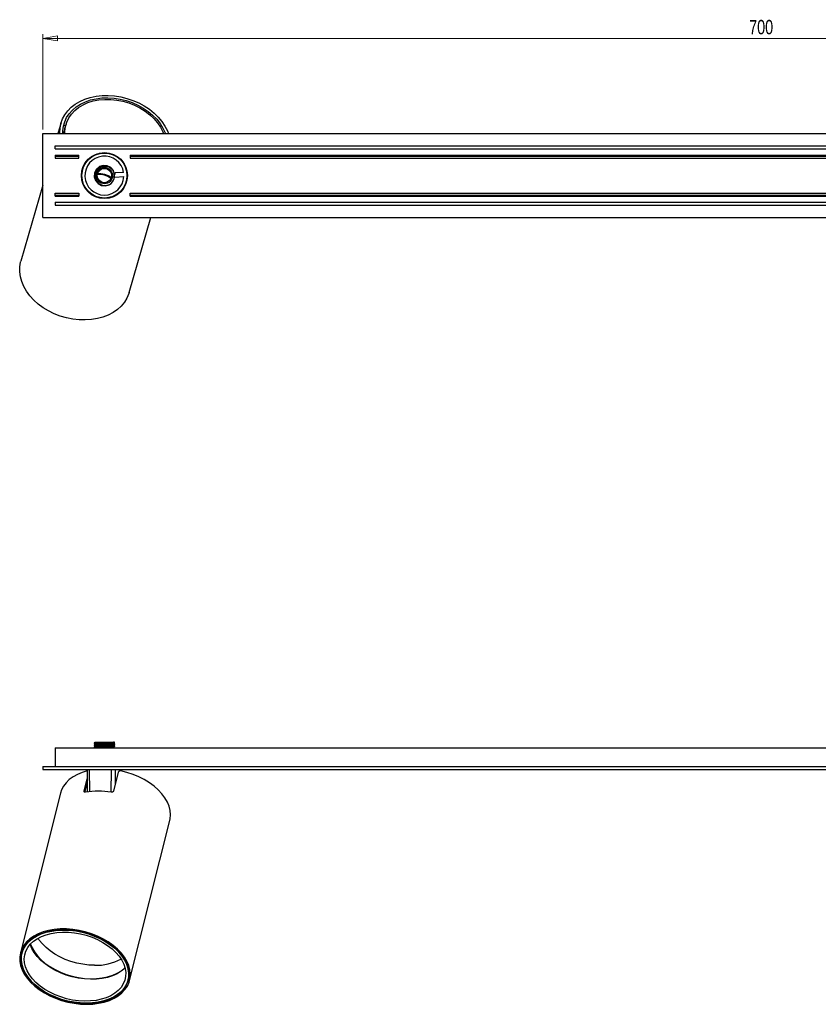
# Model space of a CAD drawing. Header units: millimetres. Extents: x 316 to 1061, y 369 to 620.
# Tile 2 of 4: x 494 to 689, y 380 to 620. Entities that reach past the tile are written whole.
import ezdxf

# ---------------------------------------------------------------- set-up
doc = ezdxf.new("R2010")
doc.units = ezdxf.units.MM
doc.styles.add('SLDTEXTSTYLE0', font='TXT', dxfattribs={"width": 0.75})
doc.dimstyles.new('SLDDIMSTYLE0', dxfattribs={"dimtxt": 3.5, "dimasz": 3.556, "dimexe": 0, "dimexo": 0.0625, "dimgap": 0.875, "dimtad": 1, "dimdec": 0, "dimlfac": 2, "dimrnd": 1e-09, "dimzin": 12, "dimdsep": 46, "dimtxsty": 'SLDTEXTSTYLE0', "dimblk1": 'CLOSED', "dimblk2": 'CLOSED', "dimsah": 1, "dimcen": 0.09, "dimadec": 0, "dimazin": 3, "dimtfac": 1, "dimtdec": 0, "dimtofl": 0, "dimtmove": 0, "dimatfit": 3, "dimldrblk": 'CLOSED', "dimfxl": 0, "dimfrac": 2, "dimtolj": 1, "dimtzin": 12, "dimarcsym": 0})

# ---------------------------------------------------------------- blocks, each defined once
blk = doc.blocks.new('_Closed')
at = {"color": 0, "linetype": 'ByBlock', "lineweight": -2}
for p, q in [((-1, 0.166667), (0, 0)), ((-1, 0.166667), (-1, -0.166667)), ((0, 0), (-1, -0.166667)), ((0, 0), (-1, 0))]:
    blk.add_line(p, q, dxfattribs=at)
blk = doc.blocks.new('_D_2')
at = {"color": 7, "linetype": 'Continuous', "lineweight": 0}
for p, q in [((499.56, 593.56), (499.56, 616.79)), ((499.56, 615.79), (849.56, 615.79)), ((849.56, 593.56), (849.56, 616.79))]:
    blk.add_line(p, q, dxfattribs=at)
at = {"color": 7, "linetype": 'Continuous', "lineweight": 18, "xscale": 3.556, "yscale": 3.556, "rotation": 180.0000000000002}
blk.add_blockref('_Closed', (499.56, 615.79, 16.44), dxfattribs=at)
at = {"color": 7, "linetype": 'Continuous', "lineweight": 18, "xscale": 3.556, "yscale": 3.556}
blk.add_blockref('_Closed', (849.56, 615.79, 16.44), dxfattribs=at)
at = {"color": 7, "linetype": 'Continuous', "lineweight": 18, "insert": (671.9, 620.3), "char_height": 3.5, "attachment_point": 1, "style": 'SLDTEXTSTYLE0'}
blk.add_mtext('700', dxfattribs=at)

msp = doc.modelspace()

# ---------------------------------------------------------------- linework, layer by layer
at = {"color": 7, "linetype": 'Continuous', "lineweight": 25}
for p, q in [((503.99, 595.18), (503.22, 592.56)), ((505.07, 594.43), (504.6, 594.56)), ((505.19, 594.83), (505, 594.19)), ((499.56, 572.06), (499.56, 592.56)), ((499.56, 592.56), (849.56, 592.56)), ((504.42, 593.05), (504.76, 592.95)), ((502.56, 588.81), (502.56, 589.56)), ((502.56, 589.56), (846.56, 589.56)), ((502.56, 588.81), (846.56, 588.81)), ((502.56, 587.31), (502.56, 587.06)), ((502.56, 587.31), (508.31, 587.31)), ((502.56, 587.06), (508.31, 587.06)), ((502.56, 587.06), (502.56, 586.56)), ((502.56, 586.56), (508.31, 586.56)), ((508.31, 587.06), (508.31, 587.31)), ((508.31, 586.56), (508.31, 587.06)), ((512.09, 587.22), (512.13, 587.39)), ((512.83, 587.53), (512.87, 587.68)), ((513.23, 587.78), (513.48, 587.71)), ((513.37, 587.81), (513.63, 587.73)), ((520.81, 587.31), (520.81, 587.06)), ((520.81, 587.31), (773.31, 587.31)), ((520.81, 587.06), (520.81, 586.56)), ((520.81, 587.06), (773.31, 587.06)), ((520.81, 586.56), (773.31, 586.56)), ((509.5, 584.45), (509.39, 584.52)), ((509.66, 584.81), (509.56, 584.88)), ((518.26, 586.39), (518.52, 586.31)), ((518.37, 586.28), (518.62, 586.21)), ((518.87, 585.93), (518.83, 585.79)), ((519.34, 585.29), (519.29, 585.13)), ((509.29, 583.88), (509.18, 583.96)), ((512.07, 582.16), (512.09, 582.15)), ((512.28, 583.24), (512.23, 583.26)), ((519.25, 583.06), (517.08, 582.95)), ((517.08, 582.95), (517.11, 582.54)), ((517.14, 581.95), (519.31, 582.07)), ((520.16, 581.8), (520.04, 581.79)), ((499.56, 579.97), (494.18, 561.45)), ((509.79, 579.33), (509.84, 579.5)), ((519.99, 580.82), (519.85, 580.81)), ((520.11, 581.4), (519.99, 581.4)), ((502.56, 577.56), (502.56, 578.06)), ((502.56, 578.06), (508.31, 578.06)), ((502.56, 577.56), (508.31, 577.56)), ((502.56, 577.31), (502.56, 577.56)), ((502.56, 577.31), (508.31, 577.31)), ((508.31, 578.06), (508.31, 577.56)), ((508.31, 577.56), (508.31, 577.31)), ((517.04, 577.4), (516.99, 577.24)), ((520.81, 578.06), (773.31, 578.06)), ((520.81, 577.56), (520.81, 578.06)), ((520.81, 577.56), (773.31, 577.56)), ((520.81, 577.31), (520.81, 577.56)), ((520.81, 577.31), (773.31, 577.31)), ((502.56, 575.81), (502.56, 575.06)), ((502.56, 575.81), (846.56, 575.81)), ((502.56, 575.06), (846.56, 575.06)), ((499.56, 572.06), (849.56, 572.06)), ((520.58, 553.77), (525.9, 572.06)), ((502.56, 442.6), (502.56, 438.1)), ((502.56, 442.6), (846.56, 442.6)), ((512.06, 443.84), (512.06, 443.77)), ((512.06, 443.34), (512.06, 443.27)), ((512.06, 442.84), (512.06, 442.77)), ((512.33, 443.62), (512.33, 443.49)), ((512.33, 443.12), (512.33, 442.99)), ((512.33, 442.62), (512.33, 442.6)), ((512.35, 444), (512.36, 444)), ((515.77, 444), (516.96, 444)), ((516.79, 443.74), (516.79, 443.86)), ((516.79, 443.24), (516.79, 443.36)), ((516.79, 442.74), (516.79, 442.86)), ((517.06, 443.52), (517.06, 443.59)), ((517.06, 443.02), (517.06, 443.09)), ((499.56, 438.1), (499.56, 437.35)), ((499.56, 438.1), (849.56, 438.1)), ((499.56, 437.35), (849.56, 437.35)), ((509.58, 432.08), (510.34, 435.08)), ((510.31, 437.26), (510.3, 437.35)), ((510.31, 437.26), (510.37, 431.87)), ((516.28, 437.25), (510.85, 437.25)), ((517.95, 436.72), (516.78, 432.08)), ((518.78, 437.25), (517.21, 437.25)), ((518.81, 436.94), (518.81, 437.26)), ((509.8, 431.79), (510.35, 433.96)), ((503.85, 431.6), (494.04, 392.58)), ((520.71, 385.88), (530.52, 424.89)), ((494.61, 393.21), (494.43, 392.49)), ((520.32, 385.97), (520.51, 386.7)), ((520.45, 386.34), (520.32, 385.96)), ((520.41, 386.21), (520.39, 386.22)), ((520.48, 386.49), (520.41, 386.29))]:
    msp.add_line(p, q, dxfattribs=at)
at = {"color": 8, "linetype": 'Continuous', "lineweight": 25}
for p, q in [((510.85, 437.35), (510.85, 437.25)), ((510.85, 437.25), (510.91, 431.94)), ((516.24, 431.79), (516.28, 437.25)), ((516.27, 437.35), (516.28, 437.25)), ((517.21, 437.25), (517.19, 433.68)), ((517.22, 437.35), (517.21, 437.25)), ((518.79, 437.35), (518.78, 437.25)), ((518.78, 436.95), (518.78, 437.25)), ((509.58, 432.08), (509.65, 431.85))]:
    msp.add_line(p, q, dxfattribs=at)
at = {"color": 7, "linetype": 'Continuous', "lineweight": 25, "flags": 128}
for points in [[(503.69, 592.56), (503.69, 592.75), (503.73, 593.92), (503.95, 595.06), (504.34, 596.15), (504.89, 597.17), (505.6, 598.13), (506.46, 598.99), (507.45, 599.76), (508.57, 600.42), (509.8, 600.97), (511.12, 601.39), (512.52, 601.68), (513.98, 601.84), (515.49, 601.87), (517.01, 601.76), (518.53, 601.52), (520.04, 601.15), (521.51, 600.66), (522.93, 600.04), (524.27, 599.31), (525.53, 598.49), (526.67, 597.57), (527.7, 596.57), (528.59, 595.5), (529.33, 594.38), (529.92, 593.23), (530.18, 592.56)], [(504.43, 592.56), (504.42, 593.21), (504.55, 594.34), (504.86, 595.43), (505.33, 596.46), (505.96, 597.42), (506.75, 598.3), (507.68, 599.08), (508.74, 599.76), (509.91, 600.33), (511.19, 600.77), (512.54, 601.08), (513.96, 601.26), (515.43, 601.3), (516.92, 601.21), (518.41, 600.98), (519.89, 600.62), (521.33, 600.13), (522.71, 599.52), (524.02, 598.8), (525.23, 597.98), (526.33, 597.07), (527.31, 596.08), (528.15, 595.02), (528.84, 593.92), (529.37, 592.77), (529.45, 592.56)], [(504.92, 592.56), (504.92, 593.18), (505.05, 594.3), (505.37, 595.38), (505.86, 596.39), (506.51, 597.34), (507.32, 598.19), (508.27, 598.95), (509.35, 599.59), (510.54, 600.12), (511.84, 600.52), (513.21, 600.78), (514.63, 600.91), (516.1, 600.89), (517.58, 600.74), (519.05, 600.45), (520.5, 600.03), (521.9, 599.49), (523.23, 598.82), (524.48, 598.04), (525.61, 597.17), (526.63, 596.21), (527.51, 595.19), (528.23, 594.1), (528.8, 592.98), (528.96, 592.56)], [(504.73, 592.56), (504.87, 593.66), (505, 594.19)], [(517.02, 582.3), (517.05, 582.59), (516.75, 583.52), (516.13, 584.26), (515.26, 584.71), (514.29, 584.8), (513.36, 584.5), (512.61, 583.88), (512.16, 583.01), (512.08, 582.04), (512.37, 581.11), (513, 580.36), (513.87, 579.91), (514.84, 579.83), (515.77, 580.12), (515.77, 580.12)], [(514.63, 582.56), (513.69, 582.76), (512.89, 582.83)], [(516.25, 581.85), (515.54, 582.22), (514.63, 582.56)], [(510.87, 578.24), (510.83, 578.26), (510.52, 578.4)], [(515.88, 576.84), (515.54, 576.89), (515.5, 576.89)], [(520.58, 553.77), (520.49, 553.49), (520.04, 552.41), (519.42, 551.4), (518.65, 550.47), (517.72, 549.63), (516.67, 548.9), (515.49, 548.28), (514.2, 547.78), (512.83, 547.41), (511.39, 547.18), (509.89, 547.07), (508.36, 547.11), (506.82, 547.28), (505.28, 547.59), (503.78, 548.03), (502.31, 548.59), (500.92, 549.27), (499.61, 550.06), (498.4, 550.95), (497.31, 551.93), (496.35, 552.98), (495.53, 554.08), (494.87, 555.24), (494.37, 556.42), (494.04, 557.63), (493.88, 558.83), (493.9, 560.01), (494.1, 561.17), (494.18, 561.45)], [(510.32, 436.98), (509.12, 436.62), (507.95, 436.13), (506.9, 435.55), (505.97, 434.87), (505.2, 434.11), (504.57, 433.27), (504.11, 432.37), (503.85, 431.6)], [(530.52, 424.89), (530.61, 425.29), (530.7, 426.29), (530.61, 427.32), (530.36, 428.36), (529.93, 429.4), (529.34, 430.42), (528.6, 431.41), (527.71, 432.37), (526.69, 433.27), (525.54, 434.11), (524.29, 434.87), (522.95, 435.55), (521.54, 436.13), (520.06, 436.62), (518.56, 436.99)], [(518.82, 437.35), (518.82, 437.35), (518.81, 437.25)], [(510.23, 380.03), (511.72, 380.09), (513.15, 380.27), (514.5, 380.56), (515.76, 380.97), (516.92, 381.49), (517.94, 382.11), (518.83, 382.82), (519.58, 383.61), (520.16, 384.48), (520.57, 385.41), (520.82, 386.39), (520.88, 387.4), (520.78, 388.44), (520.49, 389.49), (520.04, 390.54), (519.42, 391.57), (518.65, 392.57), (517.72, 393.52), (516.67, 394.42), (515.49, 395.26), (514.2, 396.01), (512.83, 396.67), (511.39, 397.24), (509.89, 397.71), (508.36, 398.06), (506.82, 398.3), (505.28, 398.42), (503.78, 398.42), (502.31, 398.3), (500.92, 398.06), (499.61, 397.71), (498.4, 397.24), (497.31, 396.67), (496.35, 396.01), (495.53, 395.26), (494.87, 394.42), (494.37, 393.52), (494.04, 392.57), (493.88, 391.57), (493.9, 390.54), (494.1, 389.49), (494.47, 388.44), (495, 387.4), (495.7, 386.39), (496.55, 385.41), (497.55, 384.48), (498.67, 383.61), (499.9, 382.82), (501.23, 382.11), (502.64, 381.49), (504.11, 380.97), (505.63, 380.56), (507.17, 380.27), (508.71, 380.09), (510.23, 380.03)], [(510.16, 380.26), (511.63, 380.32), (513.05, 380.51), (514.39, 380.8), (515.64, 381.22), (516.77, 381.74), (517.78, 382.36), (518.65, 383.08), (519.36, 383.88), (519.91, 384.75), (520.29, 385.68), (520.5, 386.66), (520.53, 387.67), (520.38, 388.71), (520.06, 389.75), (519.57, 390.79), (518.91, 391.8), (518.09, 392.78), (517.13, 393.71), (516.04, 394.59), (514.83, 395.38), (513.52, 396.1), (512.13, 396.72), (510.67, 397.24), (509.17, 397.66), (507.64, 397.96), (506.11, 398.14), (504.6, 398.2), (503.12, 398.14), (501.7, 397.96), (500.36, 397.66), (499.12, 397.24), (497.98, 396.72), (496.98, 396.1), (496.11, 395.38), (495.4, 394.59), (494.84, 393.71), (494.46, 392.78), (494.25, 391.8), (494.22, 390.79), (494.37, 389.75), (494.69, 388.71), (495.19, 387.67), (495.85, 386.66), (496.66, 385.68), (497.63, 384.75), (498.72, 383.88), (499.93, 383.08), (501.24, 382.36), (502.63, 381.74), (504.09, 381.22), (505.59, 380.8), (507.12, 380.51), (508.65, 380.32), (510.16, 380.26)], [(520.45, 386.68), (520.25, 385.7), (519.87, 384.78), (519.32, 383.91), (518.61, 383.11), (517.75, 382.4), (516.75, 381.77), (515.62, 381.25), (514.38, 380.84), (513.05, 380.54), (511.64, 380.36), (510.17, 380.3), (508.66, 380.36), (507.14, 380.53), (505.62, 380.83), (504.12, 381.24), (502.67, 381.76), (501.28, 382.38), (499.97, 383.09), (498.77, 383.89), (497.68, 384.75), (496.72, 385.68), (495.9, 386.66), (495.24, 387.67), (494.75, 388.7), (494.42, 389.74), (494.27, 390.77), (494.3, 391.78), (494.51, 392.76), (494.89, 393.69), (495.43, 394.55), (496.14, 395.35), (497, 396.07), (498.01, 396.69), (499.13, 397.21), (500.37, 397.62), (501.71, 397.92), (503.12, 398.1), (504.59, 398.16), (506.09, 398.1), (507.62, 397.93), (509.14, 397.63), (510.64, 397.22), (512.09, 396.7), (513.48, 396.08), (514.78, 395.37), (515.99, 394.58), (517.08, 393.71), (518.04, 392.78), (518.85, 391.81), (519.51, 390.8), (520.01, 389.76), (520.33, 388.72), (520.48, 387.69), (520.45, 386.68)], [(519.72, 386.82), (519.52, 385.89), (519.15, 384.99), (518.62, 384.16), (517.93, 383.4), (517.09, 382.72), (516.11, 382.13), (515.01, 381.64), (513.8, 381.26), (512.51, 380.99), (511.14, 380.84), (509.72, 380.8), (508.26, 380.88), (506.8, 381.08), (505.34, 381.4), (503.91, 381.82), (502.53, 382.35), (501.22, 382.97), (499.99, 383.68), (498.87, 384.47), (497.86, 385.33), (496.99, 386.24), (496.27, 387.19), (495.7, 388.17), (495.3, 389.17), (495.06, 390.17), (495, 391.15), (495.11, 392.11), (495.4, 393.03), (495.85, 393.89), (496.46, 394.69), (497.23, 395.41), (498.14, 396.05), (499.18, 396.59), (500.34, 397.02), (501.59, 397.35), (502.92, 397.56), (504.32, 397.66), (505.76, 397.63), (507.22, 397.49), (508.69, 397.24), (510.14, 396.87), (511.54, 396.39), (512.89, 395.81), (514.17, 395.15), (515.34, 394.39), (516.41, 393.57), (517.34, 392.68), (518.14, 391.75), (518.79, 390.78), (519.28, 389.79), (519.6, 388.79), (519.75, 387.8), (519.72, 386.82)], [(512.16, 389.56), (510.72, 389.62), (509.27, 389.79), (507.82, 390.08), (506.39, 390.48), (505.01, 390.99), (503.69, 391.59), (502.46, 392.28), (501.32, 393.05), (500.31, 393.89), (499.42, 394.78), (498.67, 395.72), (498.37, 396.18)], [(494.44, 392.51), (494.44, 392.55), (494.49, 392.87)], [(494.51, 392.81), (494.52, 392.84), (494.54, 393.01)]]:
    msp.add_lwpolyline(points, dxfattribs=at)
at = {"color": 8, "linetype": 'Continuous', "lineweight": 25, "flags": 128}
for points in [[(519.58, 388.85), (519.52, 388.79), (518.66, 388.09), (517.66, 387.49), (516.54, 387), (515.31, 386.61), (513.99, 386.33), (512.6, 386.17), (511.15, 386.14), (509.66, 386.22), (508.17, 386.42), (506.68, 386.74), (505.23, 387.17), (503.82, 387.71), (502.48, 388.35), (501.23, 389.07), (500.08, 389.88), (499.06, 390.75), (498.17, 391.68), (497.44, 392.65), (496.86, 393.65), (496.45, 394.67)], [(496.5, 394.73), (496.89, 393.8), (497.47, 392.8), (498.21, 391.83), (499.09, 390.9), (500.12, 390.02), (501.26, 389.22), (502.51, 388.49), (503.85, 387.86), (505.26, 387.32), (506.72, 386.89), (508.21, 386.57), (509.7, 386.36), (511.19, 386.28), (512.64, 386.32), (514.03, 386.48), (515.35, 386.75), (516.58, 387.14), (517.7, 387.64), (518.7, 388.24), (519.56, 388.93), (519.56, 388.94)]]:
    msp.add_lwpolyline(points, dxfattribs=at)
at = {"color": 7, "linetype": 'Continuous', "lineweight": 25}
for radius in [5.62, 5.5, 2, 1.75]:
    msp.add_circle((514.56, 582.31), radius, dxfattribs=at)
for centre, radius, start, end in [((514.56, 582.31), 4.75, 9.1124, 357.0278), ((513.42, 578.51), 4.07, 73.3351, 98.4131), ((513.49, 578.49), 4.07, 49.1536, 74.2315), ((514.56, 582.31), 2.5, 298.7833, 343.7833), ((516.76, 581.25), 0.666, 69.9822, 154.4503), ((513.06, 413.28), 18.77, 80.4319, 99.5681), ((512.55, 402.26), 12.71, 268.2465, 298.4528)]:
    msp.add_arc(centre, radius, start, end, dxfattribs=at)
at = {"color": 8, "linetype": 'Continuous', "lineweight": 25}
for centre, major_axis, start_param, end_param in [((511.06, 437.25), (0.75, -0.005), 1.853972, 3.141356), ((518.06, 437.25), (0.75, 0.005), 6.000086, 6.28342)]:
    msp.add_ellipse(centre, major_axis=major_axis, ratio=0.00396, start_param=start_param, end_param=end_param, dxfattribs=at)
at = {"color": 7, "linetype": 'Continuous', "lineweight": 25}
msp.add_ellipse((516.49, 437.25), major_axis=(0.75, 0.003), ratio=0.00721, start_param=0.282969, end_param=1.853689, dxfattribs=at)
for points, knots in [([(514.32, 584.53), (514.24, 584.52), (513.91, 584.47), (513.36, 584.24), (512.79, 583.73), (512.42, 583.06), (512.32, 582.48), (512.34, 582.15), (512.35, 582.07)], [0, 0, 0, 0, 0.0718, 0.286448, 0.501095, 0.715743, 0.93039, 1, 1, 1, 1]), ([(516.96, 581.61), (517, 581.84), (517.07, 582.33), (516.89, 583.1), (516.46, 583.81), (515.82, 584.31), (515.07, 584.59), (514.57, 584.55), (514.32, 584.53)], [0, 0, 0, 0, 0.144785, 0.321878, 0.499028, 0.672515, 0.841766, 1, 1, 1, 1]), ([(512.35, 582.07), (512.38, 581.84), (512.44, 581.4), (512.79, 580.77), (513.34, 580.25), (514.06, 579.92), (514.87, 579.84), (515.45, 579.97), (515.73, 580.1), (515.77, 580.12)], [0, 0, 0, 0, 0.145028, 0.289979, 0.456545, 0.625702, 0.796504, 0.973544, 1, 1, 1, 1]), ([(512.34, 444), (512.29, 443.97), (512.2, 443.92), (512.11, 443.87), (512.07, 443.84)], [0, 0, 0, 0, 0.499963, 1, 1, 1, 1]), ([(516.96, 444), (516.84, 443.99), (516.58, 443.97), (515.79, 443.94), (514.85, 443.91), (513.85, 443.88), (512.95, 443.84), (512.33, 443.81), (512.04, 443.79), (512.09, 443.78), (512.1, 443.77)], [0, 0, 0, 0, 0.137398, 0.274797, 0.412195, 0.549593, 0.686991, 0.82439, 0.961788, 1, 1, 1, 1]), ([(512.1, 443.84), (512.09, 443.84), (512.04, 443.85), (512.33, 443.88), (512.95, 443.91), (513.85, 443.94), (514.85, 443.97), (515.46, 443.99), (515.77, 444)], [0, 0, 0, 0, 0.052692, 0.242153, 0.431615, 0.621077, 0.810538, 1, 1, 1, 1]), ([(512.07, 443.77), (512.11, 443.74), (512.2, 443.69), (512.29, 443.64), (512.33, 443.61)], [0, 0, 0, 0, 0.507773, 1, 1, 1, 1]), ([(512.1, 443.34), (512.09, 443.34), (512.04, 443.35), (512.33, 443.38), (512.95, 443.41), (513.85, 443.44), (514.84, 443.47), (515.8, 443.5), (516.56, 443.53), (517.01, 443.56), (517.02, 443.58), (517.02, 443.59)], [0, 0, 0, 0, 0.034764, 0.159764, 0.284764, 0.409764, 0.534764, 0.659764, 0.784764, 0.909764, 1, 1, 1, 1]), ([(517.02, 443.52), (517.02, 443.52), (517.01, 443.5), (516.56, 443.47), (515.8, 443.44), (514.84, 443.41), (513.85, 443.38), (512.95, 443.34), (512.33, 443.31), (512.04, 443.29), (512.09, 443.28), (512.1, 443.27)], [0, 0, 0, 0, 0.090236, 0.215236, 0.340236, 0.465236, 0.590236, 0.715236, 0.840236, 0.965236, 1, 1, 1, 1]), ([(512.34, 443.5), (512.29, 443.47), (512.2, 443.42), (512.11, 443.37), (512.07, 443.34)], [0, 0, 0, 0, 0.499963, 1, 1, 1, 1]), ([(512.07, 443.27), (512.11, 443.24), (512.2, 443.19), (512.29, 443.14), (512.33, 443.11)], [0, 0, 0, 0, 0.507773, 1, 1, 1, 1]), ([(512.1, 442.84), (512.09, 442.84), (512.04, 442.85), (512.33, 442.88), (512.95, 442.91), (513.85, 442.94), (514.84, 442.97), (515.8, 443), (516.56, 443.03), (517.01, 443.06), (517.02, 443.08), (517.02, 443.09)], [0, 0, 0, 0, 0.0347641, 0.1597641, 0.2847641, 0.4097641, 0.5347641, 0.6597641, 0.7847641, 0.9097641, 1, 1, 1, 1]), ([(517.02, 443.02), (517.02, 443.02), (517.01, 443), (516.56, 442.97), (515.8, 442.94), (514.84, 442.91), (513.85, 442.88), (512.95, 442.84), (512.33, 442.81), (512.04, 442.79), (512.09, 442.78), (512.1, 442.77)], [0, 0, 0, 0, 0.0902359, 0.2152359, 0.3402359, 0.4652359, 0.5902359, 0.7152359, 0.8402359, 0.9652359, 1, 1, 1, 1]), ([(512.34, 443), (512.29, 442.97), (512.2, 442.92), (512.11, 442.87), (512.07, 442.84)], [0, 0, 0, 0, 0.4999633, 1, 1, 1, 1]), ([(512.07, 442.77), (512.11, 442.74), (512.2, 442.69), (512.29, 442.64), (512.33, 442.61)], [0, 0, 0, 0, 0.507773, 1, 1, 1, 1]), ([(516.76, 443.74), (516.75, 443.73), (516.75, 443.72), (516.34, 443.69), (515.67, 443.66), (514.81, 443.63), (513.93, 443.59), (513.13, 443.56), (512.58, 443.53), (512.32, 443.51), (512.35, 443.5), (512.36, 443.5)], [0, 0, 0, 0, 0.092027, 0.219493, 0.34696, 0.474426, 0.601892, 0.729358, 0.856825, 0.984291, 1, 1, 1, 1]), ([(516.76, 443.24), (516.75, 443.23), (516.75, 443.22), (516.34, 443.19), (515.67, 443.16), (514.81, 443.13), (513.93, 443.09), (513.13, 443.06), (512.58, 443.03), (512.32, 443.01), (512.35, 443), (512.36, 443)], [0, 0, 0, 0, 0.092027, 0.219493, 0.34696, 0.474426, 0.601892, 0.729358, 0.856825, 0.984291, 1, 1, 1, 1]), ([(516.75, 443.86), (516.74, 443.86), (516.73, 443.84), (516.34, 443.81), (515.67, 443.78), (514.81, 443.75), (513.93, 443.72), (513.13, 443.69), (512.57, 443.66), (512.31, 443.63), (512.36, 443.62), (512.37, 443.62)], [0, 0, 0, 0, 0.07245, 0.1998725, 0.327295, 0.4547175, 0.58214, 0.7095625, 0.836985, 0.9644075, 1, 1, 1, 1]), ([(516.75, 443.36), (516.74, 443.36), (516.73, 443.34), (516.34, 443.31), (515.67, 443.28), (514.81, 443.25), (513.93, 443.22), (513.13, 443.19), (512.57, 443.16), (512.31, 443.13), (512.36, 443.12), (512.37, 443.12)], [0, 0, 0, 0, 0.07245, 0.199872, 0.327295, 0.454717, 0.58214, 0.709562, 0.836985, 0.964407, 1, 1, 1, 1]), ([(516.75, 442.86), (516.74, 442.86), (516.73, 442.84), (516.34, 442.81), (515.67, 442.78), (514.81, 442.75), (513.93, 442.72), (513.13, 442.69), (512.57, 442.66), (512.31, 442.63), (512.36, 442.62), (512.37, 442.62)], [0, 0, 0, 0, 0.07245, 0.199872, 0.327295, 0.454717, 0.58214, 0.709562, 0.836985, 0.964407, 1, 1, 1, 1]), ([(512.35, 444), (512.38, 444), (512.44, 444), (512.79, 444), (513.34, 444), (514.06, 444), (514.87, 444), (515.45, 444), (515.73, 444), (515.77, 444)], [0, 0, 0, 0, 0.145028, 0.289979, 0.456545, 0.625702, 0.796504, 0.973544, 1, 1, 1, 1]), ([(516.76, 442.74), (516.75, 442.73), (516.75, 442.72), (516.34, 442.69), (515.67, 442.66), (514.87, 442.63), (514.35, 442.61), (514.11, 442.6)], [0, 0, 0, 0, 0.159659, 0.380801, 0.601944, 0.823086, 1, 1, 1, 1]), ([(516.79, 443.86), (516.83, 443.89), (516.92, 443.94), (517.01, 443.99), (517.06, 444.02)], [0, 0, 0, 0, 0.4999664, 1, 1, 1, 1]), ([(517.06, 443.59), (517.01, 443.62), (516.93, 443.67), (516.84, 443.72), (516.79, 443.74)], [0, 0, 0, 0, 0.507528, 1, 1, 1, 1]), ([(516.79, 443.36), (516.83, 443.39), (516.92, 443.44), (517.01, 443.49), (517.06, 443.52)], [0, 0, 0, 0, 0.499966, 1, 1, 1, 1]), ([(517.06, 443.09), (517.01, 443.12), (516.93, 443.17), (516.84, 443.22), (516.79, 443.24)], [0, 0, 0, 0, 0.507528, 1, 1, 1, 1]), ([(516.79, 442.86), (516.83, 442.89), (516.92, 442.94), (517.01, 442.99), (517.06, 443.02)], [0, 0, 0, 0, 0.499966, 1, 1, 1, 1]), ([(517.04, 442.6), (517, 442.62), (516.92, 442.67), (516.84, 442.72), (516.79, 442.74)], [0, 0, 0, 0, 0.470294, 1, 1, 1, 1]), ([(518.56, 436.99), (518.5, 437), (518.37, 437.02), (518.2, 436.98), (518.06, 436.9), (517.98, 436.81), (517.96, 436.75), (517.95, 436.72)], [0, 0, 0, 0, 0.227584, 0.455404, 0.676556, 0.888193, 1, 1, 1, 1]), ([(509.94, 431.8), (509.89, 431.79), (509.79, 431.78), (509.67, 431.82), (509.59, 431.9), (509.57, 431.99), (509.58, 432.06), (509.58, 432.08)], [0, 0, 0, 0, 0.223363, 0.446786, 0.66793, 0.882137, 1, 1, 1, 1]), ([(516.78, 432.08), (516.77, 432.04), (516.74, 431.96), (516.63, 431.87), (516.48, 431.81), (516.33, 431.78), (516.23, 431.79), (516.18, 431.8)], [0, 0, 0, 0, 0.205422, 0.410714, 0.619671, 0.835971, 1, 1, 1, 1])]:
    msp.add_open_spline(points, degree=3, knots=knots, dxfattribs=at)

# ---------------------------------------------------------------- dimensions: what is measured, and where the dimension line sits
at = {"color": 7, "linetype": 'Continuous', "lineweight": 18}
dim = msp.add_linear_dim(base=(849.56, 615.79), p1=(499.56, 592.56), p2=(849.56, 592.56), dimstyle='SLDDIMSTYLE0', dxfattribs=at)
dim.commit()
dim.dimension.update_dxf_attribs({"geometry": '_D_2', "text_midpoint": (675.78, 615.79), "dimtype": 160})

doc.saveas('drawing.dxf')
